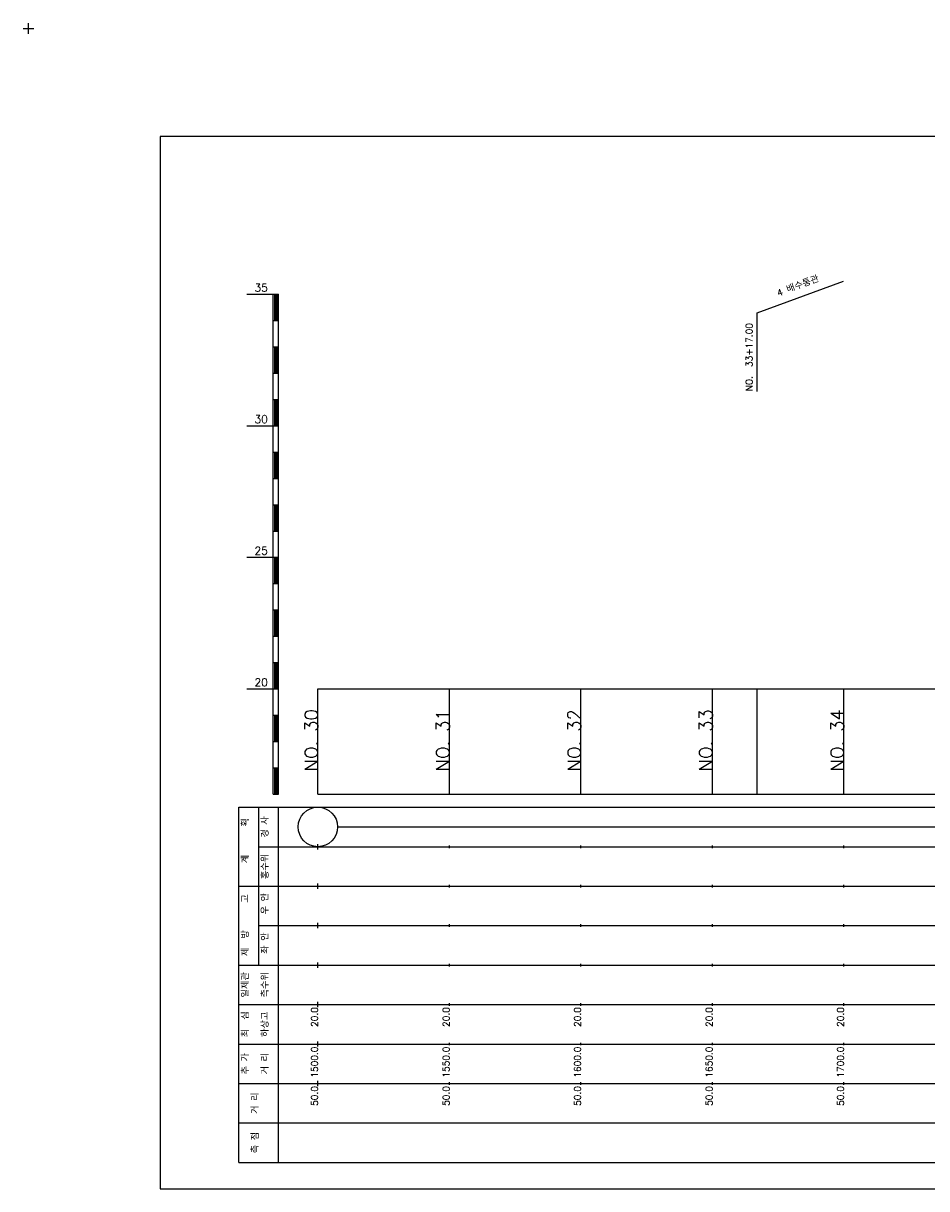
# Model space of a CAD drawing. Extents: x -2 to 685, y -2 to 2374.
# Tile 7 of 10: x -2 to 342, y 1491 to 1934. Entities that reach past the tile are written whole.
import ezdxf
from ezdxf.enums import TextEntityAlignment as Align

# ---------------------------------------------------------------- set-up
doc = ezdxf.new("R2010")
doc.units = 0
doc.header["$LTSCALE"] = 5
for name, color, linetype in [('BOX', 5, 'CONTINUOUS'), ('DT1', 3, 'CONTINUOUS'), ('LT1', 4, 'CONTINUOUS'), ('ST1', 7, 'CONTINUOUS')]:
    doc.layers.add(name, color=color, linetype=linetype)
doc.styles.add('GHS', font='ROMANS.shx', dxfattribs={"bigfont": 'GHS.shx'})

msp = doc.modelspace()

# ---------------------------------------------------------------- linework, layer by layer
at = {"layer": 'BOX'}
msp.add_lwpolyline([(50, 1491), (650, 1491), (650, 1891), (50, 1891), (50, 1491)], dxfattribs=at)
at = {"layer": 'LT1', "linetype": 'CONTINUOUS'}
for p, q in [((277, 1824), (309.89, 1835.97)), ((277, 1794), (277, 1824))]:
    msp.add_line(p, q, dxfattribs=at)
at = {"layer": 'LT1'}
for p, q in [((83, 1831), (93, 1831)), ((93, 1641), (93, 1831)), ((93, 1831), (95, 1831)), ((93.5, 1830.8), (93.5, 1821.2)), ((94, 1830.8), (94, 1821.2)), ((94.5, 1830.8), (94.5, 1821.2)), ((95, 1641), (95, 1831)), ((93, 1821), (95, 1821)), ((93, 1811), (95, 1811)), ((93.5, 1810.8), (93.5, 1801.2)), ((94, 1810.8), (94, 1801.2)), ((94.5, 1810.8), (94.5, 1801.2)), ((93, 1801), (95, 1801)), ((93, 1791), (95, 1791)), ((93.5, 1790.8), (93.5, 1781.2)), ((94, 1790.8), (94, 1781.2)), ((94.5, 1790.8), (94.5, 1781.2)), ((83, 1781), (93, 1781)), ((93, 1781), (95, 1781)), ((93, 1771), (95, 1771)), ((93.5, 1770.8), (93.5, 1761.2)), ((94, 1770.8), (94, 1761.2)), ((94.5, 1770.8), (94.5, 1761.2)), ((93, 1761), (95, 1761)), ((93, 1751), (95, 1751)), ((93.5, 1750.8), (93.5, 1741.2)), ((94, 1750.8), (94, 1741.2)), ((94.5, 1750.8), (94.5, 1741.2)), ((93, 1741), (95, 1741)), ((83, 1731), (93, 1731)), ((93, 1731), (95, 1731)), ((93.5, 1730.8), (93.5, 1721.2)), ((94, 1730.8), (94, 1721.2)), ((94.5, 1730.8), (94.5, 1721.2)), ((93, 1721), (95, 1721)), ((93, 1711), (95, 1711)), ((93.5, 1710.8), (93.5, 1701.2)), ((94, 1710.8), (94, 1701.2)), ((94.5, 1710.8), (94.5, 1701.2)), ((93, 1701), (95, 1701)), ((93, 1691), (95, 1691)), ((93.5, 1690.8), (93.5, 1681.2)), ((94, 1690.8), (94, 1681.2)), ((94.5, 1690.8), (94.5, 1681.2)), ((83, 1681), (93, 1681)), ((93, 1681), (95, 1681)), ((110, 1641), (110, 1681)), ((160, 1641), (160, 1681)), ((210, 1641), (210, 1681)), ((260, 1641), (260, 1681)), ((277, 1641), (277, 1681)), ((310, 1641), (310, 1681)), ((110, 1673.24), (110, 1675.24)), ((160, 1673.74), (160, 1674.74)), ((210, 1673.74), (210, 1674.74)), ((260, 1673.74), (260, 1674.74)), ((310, 1673.74), (310, 1674.74)), ((93, 1671), (95, 1671)), ((93.5, 1670.8), (93.5, 1661.2)), ((94, 1670.8), (94, 1661.2)), ((94.5, 1670.8), (94.5, 1661.2)), ((93, 1661), (95, 1661)), ((93, 1651), (95, 1651)), ((93.5, 1650.8), (93.5, 1641.2)), ((94, 1650.8), (94, 1641.2)), ((94.5, 1650.8), (94.5, 1641.2)), ((93, 1641), (95, 1641)), ((110, 1641), (610, 1641)), ((110, 1620), (110, 1622)), ((160, 1620.5), (160, 1621.5)), ((210, 1620.5), (210, 1621.5)), ((260, 1620.5), (260, 1621.5)), ((310, 1620.5), (310, 1621.5)), ((110, 1605), (110, 1607)), ((160, 1605.5), (160, 1606.5)), ((210, 1605.5), (210, 1606.5)), ((260, 1605.5), (260, 1606.5)), ((310, 1605.5), (310, 1606.5)), ((110, 1590), (110, 1592)), ((160, 1590.5), (160, 1591.5)), ((210, 1590.5), (210, 1591.5)), ((260, 1590.5), (260, 1591.5)), ((310, 1590.5), (310, 1591.5)), ((110, 1575), (110, 1577)), ((160, 1575.5), (160, 1576.5)), ((210, 1575.5), (210, 1576.5)), ((260, 1575.5), (260, 1576.5)), ((310, 1575.5), (310, 1576.5)), ((110, 1560), (110, 1562)), ((160, 1560.5), (160, 1561.5)), ((210, 1560.5), (210, 1561.5)), ((260, 1560.5), (260, 1561.5)), ((310, 1560.5), (310, 1561.5)), ((110, 1545), (110, 1547)), ((160, 1545.5), (160, 1546.5)), ((210, 1545.5), (210, 1546.5)), ((260, 1545.5), (260, 1546.5)), ((310, 1545.5), (310, 1546.5)), ((110, 1530), (110, 1532)), ((160, 1530.5), (160, 1531.5)), ((210, 1530.5), (210, 1531.5)), ((260, 1530.5), (260, 1531.5)), ((310, 1530.5), (310, 1531.5))]:
    msp.add_line(p, q, dxfattribs=at)
msp.add_lwpolyline([(110, 1681), (160, 1681), (210, 1681), (260, 1681), (310, 1681), (360, 1681), (410, 1681), (460, 1681), (510, 1681), (560, 1681), (610, 1681)], dxfattribs=at)
at = {"layer": 'ST1'}
for p, q in [((-2, 1932), (2, 1932)), ((0, 1930), (0, 1934)), ((80, 1501), (80, 1636)), ((80, 1636), (623, 1636)), ((87.5, 1606), (87.5, 1636)), ((95, 1501), (95, 1636)), ((87.5, 1621), (623, 1621)), ((80, 1606), (623, 1606)), ((87.5, 1576), (87.5, 1606)), ((87.5, 1591), (623, 1591)), ((80, 1576), (623, 1576)), ((80, 1561), (623, 1561)), ((80, 1546), (623, 1546)), ((80, 1531), (623, 1531)), ((80, 1516), (623, 1516)), ((80, 1501), (623, 1501))]:
    msp.add_line(p, q, dxfattribs=at)
at = {"layer": 'ST1', "linetype": 'CONTINUOUS'}
msp.add_line((117.5, 1628.5), (602.5, 1628.5), dxfattribs=at)
msp.add_circle((110, 1628.5), 7.5, dxfattribs=at)

# ---------------------------------------------------------------- texts
at = {"layer": 'DT1', "style": 'GHS'}
for s, p in [('35', (91, 1832)), ('30', (91, 1782)), ('25', (91, 1732)), ('20', (91, 1682))]:
    msp.add_text(s, height=3, dxfattribs=at).set_placement(p, align=Align.RIGHT)
at = {"layer": 'DT1', "linetype": 'CONTINUOUS', "style": 'GHS'}
for s, rotation, p in [('4 배수통관', 20, (293, 1832.99)), ('  획', 90, (83.75, 1628.5)), ('경 사', 90, (91.25, 1628.5)), ('홍수위', 90, (91.25, 1613.5)), ('   계', 90, (83.75, 1613.5)), ('   고', 90, (83.75, 1598.5)), (' 우 안', 90, (91.25, 1598.5)), (' 제  방', 90, (83.75, 1583.5)), (' 좌 안', 90, (91.25, 1583.5)), ('일제관', 90, (83.75, 1568.5)), ('측수위', 90, (91.25, 1568.5)), ('최  심', 90, (83.75, 1553.5)), ('하상고', 90, (91.25, 1553.5)), ('추 가', 90, (83.75, 1538.5)), ('거 리', 90, (91.25, 1538.5)), ('거 리', 90, (87.5, 1523.5)), ('측 점', 90, (87.5, 1508.5))]:
    msp.add_text(s, height=2.5, rotation=rotation, dxfattribs=at).set_placement(p, align=Align.CENTER)
msp.add_text('NO.  33+17.00', height=2.5, rotation=90, dxfattribs=at).set_placement((275.25, 1794.12))
at = {"layer": 'DT1', "style": 'GHS'}
for s, height, p in [('NO. 30', 5, (110, 1673.24)), ('NO. 31', 5, (160, 1673.24)), ('NO. 32', 5, (210, 1673.24)), ('NO. 33', 5, (260, 1673.24)), ('NO. 34', 5, (310, 1673.24)), (' 20.0', 2.5, (110, 1560)), (' 20.0', 2.5, (160, 1560)), (' 20.0', 2.5, (210, 1560)), (' 20.0', 2.5, (260, 1560)), (' 20.0', 2.5, (310, 1560)), ('  1500.0', 2.5, (110, 1545)), ('  1550.0', 2.5, (160, 1545)), ('  1600.0', 2.5, (210, 1545)), ('  1650.0', 2.5, (260, 1545)), ('  1700.0', 2.5, (310, 1545)), ('  50.0', 2.5, (110, 1530)), ('  50.0', 2.5, (160, 1530)), ('  50.0', 2.5, (210, 1530)), ('  50.0', 2.5, (260, 1530)), ('  50.0', 2.5, (310, 1530))]:
    msp.add_text(s, height=height, rotation=90, dxfattribs=at).set_placement(p, align=Align.RIGHT)

doc.saveas('drawing.dxf')
